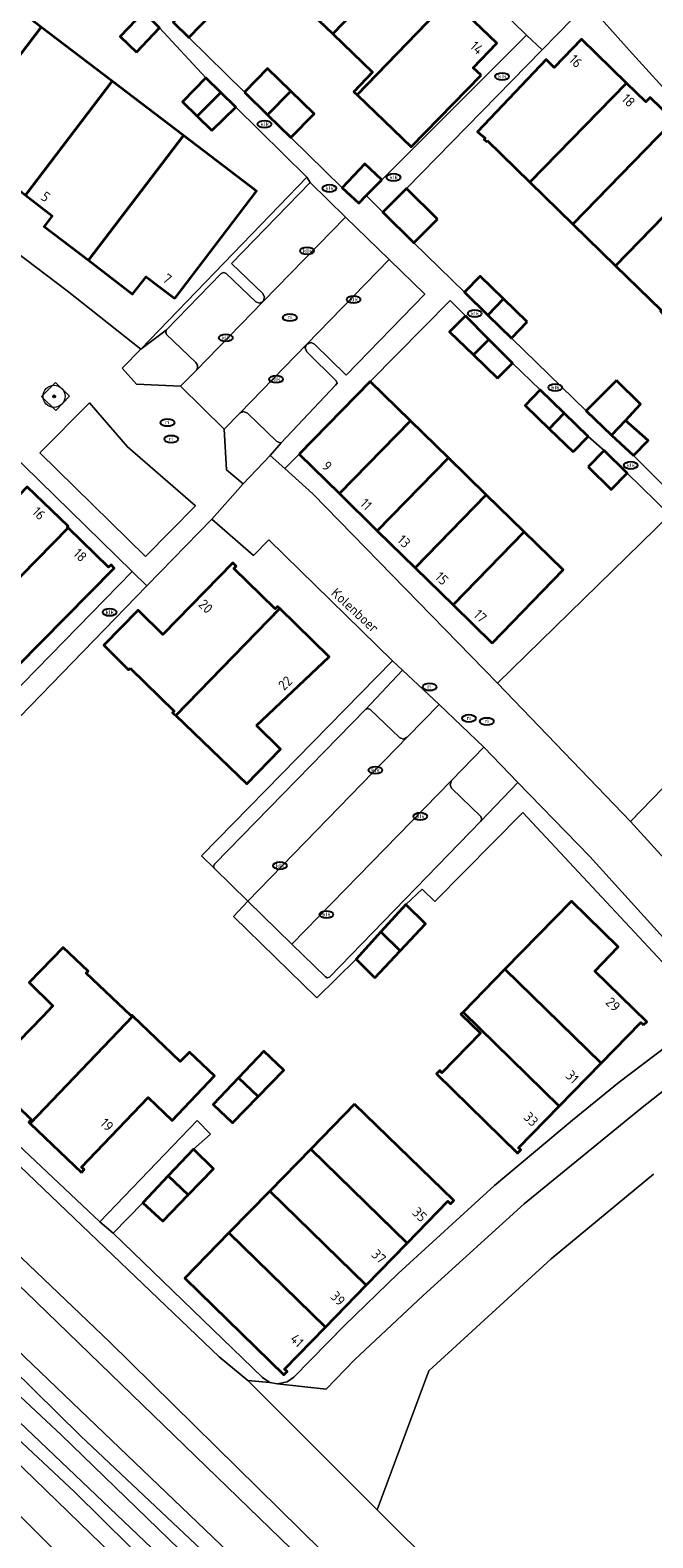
# Model space of a CAD drawing. Header units: metres. Extents: x 103671 to 105190, y 427150 to 429171.
# Tile 216 of 256: x 104291 to 104348, y 428306 to 428443. Entities that reach past the tile are written whole.
import ezdxf
from ezdxf.enums import TextEntityAlignment as Align

# ---------------------------------------------------------------- set-up
doc = ezdxf.new("R2010")
doc.units = ezdxf.units.M
for name, color, linetype, lineweight in [('B-WE-GR-BEPLANTING_CULTUUR_VASTE PLANTENVAK-GV', 253, 'Continuous', 18), ('B-WE-GR-BOOM-S', 253, 'Continuous', 25), ('B-WE-GR-BOOMTEELT-GV', 253, 'Continuous', 13), ('B-WE-IE-MEUBILAIR-S', 253, 'Continuous', 25), ('B-WE-OG-BEBOUWING-GV', 253, 'Continuous', 35), ('B-WE-OG-BEBOUWING-T18', 7, 'Continuous', 18), ('B-WE-OG-TERREIN_BEGROEID-GV', 253, 'Continuous', 18), ('B-WE-OG-TERREIN_ERF-GV', 253, 'Continuous', 18), ('B-WE-OG-TERREIN_OEVER-GV', 253, 'Continuous', 18), ('B-WE-OG-TERREIN_ONBEGROEID_ZAND-GV', 253, 'Continuous', 18), ('B-WE-OG-TOPOGRAFIE-T18', 7, 'Continuous', 18), ('B-WE-OG-WATER-GV', 253, 'Continuous', 18), ('B-WE-VH-HALFVERHARDING_GRASBETONSTEEN-GV', 253, 'Continuous', 18), ('B-WE-VH-ONVERHARD_ZAND-GV', 253, 'Continuous', 18), ('B-WE-VH-OPENVERHARDING_BETONSTRAATSTEEN-GV', 253, 'Continuous', 18), ('B-WE-VH-OPENVERHARDING_TEGEL-GV', 253, 'Continuous', 18)]:
    doc.layers.add(name, color=color, linetype=linetype, lineweight=lineweight)
doc.styles.add('NLCS-ISO', font='NLCS-ISO.ttf')
doc.styles.add('NLCS-ISO-M500-T18', font='NLCS-ISO.ttf', dxfattribs={"height": 0.9})

# ---------------------------------------------------------------- blocks, each defined once
blk = doc.blocks.new('SIE-MEUBILAIR_PUT_KOLK-SO')
blk.add_ellipse((0, 0), major_axis=(1.25, 0), ratio=0.54)
at = {"style": 'NLCS-ISO'}
blk.add_text('klk', height=0.75, dxfattribs=at).set_placement((0.03, 0), align=Align.MIDDLE_CENTER)
blk = doc.blocks.new('SIE-MEUBILAIR_PUT_RIOOLPUT-SO')
blk.add_ellipse((0, 0), major_axis=(1.25, 0), ratio=0.54)
at = {"style": 'NLCS-ISO'}
blk.add_text('ri', height=0.75, dxfattribs=at).set_placement((-0.04, 0.07), align=Align.MIDDLE_CENTER)
blk = doc.blocks.new('SGR-BOOM_GBKN-SO')
at = {"linetype": 'ByBlock', "lineweight": 18}
h = blk.add_hatch(color=0, dxfattribs=at)
h.dxf.hatch_style = 1
edge = h.paths.add_edge_path()
edge.add_arc((0, 0), 0.25, 0, 360)
at = {"color": 0, "linetype": 'ByBlock', "lineweight": 18}
for radius in [2, 0.25]:
    blk.add_circle((0, 0), radius, dxfattribs=at)
at = {"color": 0, "linetype": 'ByBlock', "lineweight": 18, "style": 'NLCS-ISO'}
blk.add_attdef('SOORT', (2.5, 0), '', height=1.5, dxfattribs=at)

msp = doc.modelspace()

# ---------------------------------------------------------------- linework, layer by layer
at = {"layer": 'B-WE-GR-BEPLANTING_CULTUUR_VASTE PLANTENVAK-GV', "flags": 128}
for points in [[(104304.84, 428410.72), (104306.235, 428412.146), (104306.353, 428412.367), (104306.376, 428412.618), (104306.217, 428412.858), (104303.559, 428415.416), (104303.485, 428415.588), (104303.536, 428415.797), (104301.219, 428414.061), (104299.546, 428412.364), (104300.854, 428410.897)], [(104300.019, 428405.243), (104296.566, 428409.222), (104292.068, 428404.671), (104301.655, 428395.298), (104306.176, 428399.897)], [(104308.992, 428403.145), (104310.506, 428401.877), (104312.939, 428404.434), (104313.939, 428405.594), (104313.799, 428405.615), (104313.551, 428405.705), (104310.894, 428408.29), (104310.522, 428408.429), (104310.193, 428408.274), (104308.793, 428406.832)], [(104324.67, 428378.904), (104324.995, 428378.761), (104325.401, 428378.951), (104328.275, 428381.888), (104324.943, 428385.017), (104321.594, 428381.45), (104321.796, 428381.536), (104322.025, 428381.451)], [(104329.247, 428374.62), (104329.389, 428374.323), (104332.044, 428371.736), (104332.13, 428371.494), (104332.052, 428371.313), (104335.399, 428374.836), (104332.302, 428378.023), (104329.386, 428375.012)]]:
    msp.add_lwpolyline(points, close=True, dxfattribs=at)
at = {"layer": 'B-WE-GR-BOOMTEELT-GV', "flags": 128}
msp.add_lwpolyline([(104326.94, 428281.64), (104323.156, 428285.289), (104307.87, 428300.12), (104264.38, 428341.48), (104234.007, 428368.971), (104188.486, 428408.109), (104185.535, 428405.088)], dxfattribs=at)
msp.add_lwpolyline([(104270.615, 428333.586), (104295.215, 428310.587), (104310.315, 428295.679), (104322.518, 428284.081), (104323.261, 428282.329), (104322.871, 428280.124), (104321.576, 428278.654), (104318.838, 428278.075), (104315.251, 428280.275), (104306.881, 428288.689), (104294.018, 428301.801), (104275.011, 428320.058), (104249.19, 428343.131), (104211.386, 428376.912), (104194.621, 428390.722), (104191.315, 428393.303), (104189.199, 428396.148), (104189.023, 428398.375), (104189.398, 428399.787), (104190.698, 428400.868), (104192.02, 428401.154), (104194.158, 428400.912), (104196.869, 428399.28), (104236.259, 428365.265)], close=True, dxfattribs=at)
at = {"layer": 'B-WE-OG-BEBOUWING-GV', "flags": 128}
for points in [[(104323.565, 428451.537), (104324.15, 428452.135), (104322.168, 428454.075), (104314.746, 428446.368), (104318.635, 428442.622), (104325.447, 428449.696)], [(104327.939, 428448.477), (104327.329, 428447.854), (104325.447, 428449.696), (104318.635, 428442.622), (104322.233, 428439.158), (104320.531, 428437.391), (104320.831, 428437.102), (104329.86, 428446.478)], [(104280.806, 428436.599), (104279.574, 428435.017), (104283.588, 428431.952), (104292.202, 428443.248), (104285.574, 428448.303), (104278.177, 428438.594)], [(104332.06, 428438.873), (104331.337, 428439.565), (104333.475, 428441.798), (104329.411, 428445.688), (104330.013, 428446.319), (104329.86, 428446.478), (104320.831, 428437.102), (104325.723, 428432.391)], [(104307.721, 428444.506), (104306.3, 428445.881), (104304.165, 428443.675), (104305.586, 428442.299)], [(104300.841, 428440.971), (104302.922, 428443.184), (104301.47, 428444.594), (104299.374, 428442.403)], [(104287.602, 428428.887), (104287.854, 428429.21), (104288.391, 428429.898), (104290.79, 428428.027), (104298.649, 428438.332), (104292.202, 428443.248), (104283.588, 428431.952)], [(104332.616, 428432.963), (104336.484, 428429.19), (104345.243, 428438.169), (104341.177, 428442.14), (104338.68, 428439.583), (104337.951, 428440.299), (104331.75, 428433.767), (104332.448, 428433.167), (104332.349, 428433.071), (104332.539, 428432.891)], [(104310.625, 428437.356), (104312.724, 428435.302), (104314.823, 428437.445), (104312.724, 428439.5)], [(104298.649, 428438.332), (104290.79, 428428.027), (104293.189, 428426.155), (104292.465, 428425.182), (104296.476, 428422.121), (104305.092, 428433.418)], [(104306.341, 428435.173), (104308.491, 428437.319), (104307.136, 428438.651), (104305.007, 428436.484)], [(104349.119, 428434.357), (104349.046, 428434.429), (104349.472, 428434.847), (104347.374, 428436.852), (104346.992, 428436.461), (104345.243, 428438.169), (104336.484, 428429.19), (104340.376, 428425.394)], [(104307.676, 428433.862), (104309.846, 428435.988), (104308.491, 428437.319), (104306.341, 428435.173)], [(104312.724, 428435.302), (104314.822, 428433.248), (104316.923, 428435.39), (104314.823, 428437.445)], [(104349.119, 428434.357), (104340.376, 428425.394), (104344.242, 428421.623), (104352.969, 428430.571)], [(104304.315, 428418.662), (104311.708, 428428.373), (104305.092, 428433.418), (104296.476, 428422.121), (104300.487, 428419.059), (104301.722, 428420.637)], [(104323.056, 428429.402), (104321.528, 428430.848), (104319.487, 428428.692), (104320.976, 428427.283), (104321.66, 428427.98)], [(104357.073, 428426.534), (104352.969, 428430.571), (104344.242, 428421.623), (104348.375, 428417.592), (104348.309, 428417.521), (104348.621, 428417.197), (104348.693, 428417.273), (104349.387, 428416.608), (104355.68, 428423.035), (104354.956, 428423.732), (104357.483, 428426.317), (104357.166, 428426.629)], [(104328.11, 428425.858), (104325.299, 428428.636), (104323.173, 428426.495), (104325.977, 428423.71)], [(104334.102, 428418.62), (104331.972, 428420.69), (104330.556, 428419.233), (104332.68, 428417.158)], [(104336.231, 428416.55), (104334.102, 428418.62), (104332.68, 428417.158), (104334.805, 428415.082)], [(104330.658, 428417.083), (104329.206, 428415.641), (104331.373, 428413.551), (104332.779, 428414.947)], [(104333.539, 428411.46), (104334.9, 428412.812), (104332.779, 428414.947), (104331.373, 428413.551)], [(104315.589, 428404.561), (104319.232, 428400.993), (104325.66, 428407.589), (104322.024, 428411.132)], [(104344.325, 428411.242), (104341.582, 428408.477), (104343.888, 428406.297), (104345.145, 428407.628), (104346.517, 428409.079)], [(104339.589, 428408.275), (104337.412, 428410.382), (104336.051, 428408.975), (104338.229, 428406.869)], [(104340.406, 428404.762), (104341.767, 428406.169), (104339.589, 428408.275), (104338.229, 428406.869)], [(104322.661, 428397.634), (104329.097, 428404.239), (104325.66, 428407.589), (104319.232, 428400.993)], [(104345.863, 428404.43), (104347.197, 428405.798), (104345.145, 428407.628), (104343.888, 428406.297)], [(104326.091, 428394.276), (104332.535, 428400.889), (104329.097, 428404.239), (104322.661, 428397.634)], [(104341.762, 428403.405), (104343.847, 428401.368), (104345.293, 428402.855), (104343.211, 428404.889)], [(104294.632, 428397.9), (104294.566, 428397.964), (104294.645, 428398.046), (104290.937, 428401.618), (104282.464, 428392.822), (104286.141, 428389.223)], [(104332.535, 428400.889), (104326.091, 428394.276), (104329.519, 428390.917), (104335.973, 428397.54)], [(104290.07, 428385.378), (104298.828, 428394.227), (104298.549, 428394.538), (104298.305, 428394.319), (104294.632, 428397.9), (104286.141, 428389.223)], [(104333.065, 428387.445), (104339.508, 428394.095), (104335.973, 428397.54), (104329.519, 428390.917)], [(104300.274, 428385.191), (104304.26, 428381.303), (104304.114, 428381.152), (104304.39, 428380.886), (104313.831, 428390.574), (104313.626, 428390.774), (104313.402, 428390.544), (104309.646, 428394.205), (104309.868, 428394.432), (104309.576, 428394.732), (104303.22, 428388.234), (104301.048, 428390.364), (104300.983, 428390.427), (104297.883, 428387.266), (104300.118, 428385.034)], [(104311.706, 428379.985), (104318.294, 428386.224), (104313.831, 428390.574), (104304.39, 428380.886), (104310.826, 428374.695), (104313.899, 428377.86)], [(104324.722, 428359.592), (104327.015, 428362.033), (104325.232, 428363.771), (104322.981, 428361.303)], [(104346.788, 428352.873), (104347.074, 428353.167), (104342.361, 428357.751), (104344.498, 428359.948), (104340.243, 428364.091), (104334.223, 428357.929), (104342.943, 428349.411), (104346.543, 428353.096)], [(104322.429, 428357.15), (104324.722, 428359.592), (104322.981, 428361.303), (104320.73, 428358.834)], [(104292.317, 428353.615), (104286.938, 428348.117), (104287.292, 428347.748), (104287.513, 428347.96), (104291.296, 428344.299), (104291.096, 428344.054), (104291.218, 428343.937), (104300.497, 428353.665), (104300.412, 428353.747), (104300.356, 428353.688), (104296.287, 428357.569), (104296.455, 428357.745), (104294.199, 428359.897), (104291.099, 428356.715), (104293.271, 428354.59)], [(104342.943, 428349.411), (104334.223, 428357.929), (104330.426, 428354.041), (104339.146, 428345.523)], [(104295.854, 428339.516), (104296.096, 428339.77), (104295.868, 428339.987), (104301.9, 428346.31), (104304.081, 428344.23), (104307.916, 428348.25), (104305.64, 428350.421), (104304.81, 428349.551), (104300.497, 428353.665), (104291.218, 428343.937)], [(104330.426, 428354.041), (104330.238, 428353.849), (104332.014, 428352.114), (104328.52, 428348.537), (104328.312, 428348.74), (104328.023, 428348.445), (104335.376, 428341.263), (104335.664, 428341.558), (104335.464, 428341.754), (104339.146, 428345.523)], [(104310.082, 428348.089), (104311.872, 428346.395), (104314.2, 428348.773), (104312.371, 428350.494)], [(104310.082, 428348.089), (104307.793, 428345.684), (104309.544, 428344.017), (104311.872, 428346.395)], [(104320.607, 428345.695), (104316.639, 428341.633), (104325.366, 428333.108), (104329.061, 428336.9), (104329.3, 428336.674), (104329.589, 428336.98)], [(104305.521, 428337.487), (104307.808, 428339.857), (104306.015, 428341.625), (104303.716, 428339.201)], [(104316.639, 428341.633), (104312.914, 428337.82), (104321.658, 428329.303), (104325.366, 428333.108)], [(104305.521, 428337.487), (104303.716, 428339.201), (104301.418, 428336.777), (104303.234, 428335.116)], [(104309.22, 428334.038), (104317.956, 428325.504), (104321.658, 428329.303), (104312.914, 428337.82)], [(104317.956, 428325.504), (104309.22, 428334.038), (104305.22, 428329.944), (104314.202, 428321.19), (104314.485, 428321.481), (104314.254, 428321.706)]]:
    msp.add_lwpolyline(points, close=True, dxfattribs=at)
at = {"layer": 'B-WE-OG-TERREIN_BEGROEID-GV', "flags": 128}
for points in [[(104189.598, 428409.247), (104229.106, 428375.324), (104261.707, 428345.942), (104294.033, 428315.724), (104325.082, 428285.666)], [(104309.316, 428302.889), (104295.753, 428315.651), (104285.284, 428325.951), (104243.648, 428364.013), (104219.349, 428385.198), (104199.563, 428401.679), (104197.017, 428403.609)]]:
    msp.add_lwpolyline(points, dxfattribs=at)
at = {"layer": 'B-WE-OG-TERREIN_ERF-GV', "flags": 128}
for points in [[(104307.721, 428444.506), (104305.586, 428442.299), (104310.625, 428437.356), (104312.724, 428439.5), (104314.823, 428437.445), (104316.923, 428435.39), (104314.822, 428433.248), (104319.487, 428428.692), (104321.528, 428430.848), (104323.056, 428429.402), (104336.192, 428442.51), (104327.584, 428450.933)], [(104282.347, 428446.684), (104271.953, 428435.846), (104277.371, 428431.885), (104283.529, 428427.566), (104288.023, 428424.29), (104294.549, 428419.363), (104301.219, 428414.061), (104316.288, 428429.656), (104309.846, 428435.988), (104307.676, 428433.862), (104306.341, 428435.173), (104305.007, 428436.484), (104307.136, 428438.651), (104302.922, 428443.184), (104300.841, 428440.971), (104299.374, 428442.403), (104301.47, 428444.594)], [(104329.411, 428445.688), (104333.475, 428441.798), (104331.337, 428439.565), (104332.06, 428438.873), (104325.723, 428432.391), (104320.831, 428437.102), (104320.531, 428437.391), (104322.233, 428439.158), (104318.635, 428442.622), (104314.746, 428446.368)], [(104350.041, 428436.145), (104345.496, 428441.144), (104341.704, 428445.379), (104337.585, 428441.169), (104325.299, 428428.636), (104328.11, 428425.858), (104325.977, 428423.71), (104330.556, 428419.233), (104331.972, 428420.69), (104334.102, 428418.62), (104336.231, 428416.55), (104334.805, 428415.082), (104341.582, 428408.477), (104344.325, 428411.242), (104346.517, 428409.079), (104345.145, 428407.628), (104347.197, 428405.798), (104345.863, 428404.43), (104353.415, 428396.914)], [(104348.375, 428417.592), (104344.242, 428421.623), (104340.376, 428425.394), (104336.484, 428429.19), (104332.616, 428432.963), (104332.539, 428432.891), (104332.349, 428433.071), (104332.448, 428433.167), (104331.75, 428433.767), (104337.951, 428440.299), (104338.68, 428439.583), (104341.177, 428442.14), (104345.243, 428438.169), (104346.992, 428436.461), (104347.374, 428436.852), (104349.472, 428434.847)], [(104285.576, 428378.747), (104300.447, 428393.934), (104275.169, 428418.62)], [(104290.937, 428401.618), (104294.645, 428398.046), (104294.566, 428397.964), (104294.632, 428397.9), (104298.305, 428394.319), (104298.549, 428394.538), (104298.828, 428394.227), (104290.07, 428385.378)], [(104350.572, 428356.316), (104335.831, 428372.102), (104327.868, 428364.047), (104326.736, 428365.171), (104325.232, 428363.771), (104327.015, 428362.033), (104324.722, 428359.592), (104322.429, 428357.15), (104320.73, 428358.834), (104317.191, 428355.321), (104309.619, 428362.704), (104310.915, 428364.081), (104307.903, 428367.036), (104306.718, 428368.199), (104324.045, 428385.86), (104312.824, 428396.792), (104311.437, 428395.378), (104307.671, 428398.663), (104301.784, 428392.649), (104287.325, 428377.773)], [(104282.1, 428349.528), (104297.531, 428335.05), (104306.328, 428344.216), (104307.556, 428342.985), (104306.015, 428341.625), (104307.808, 428339.857), (104305.521, 428337.487), (104303.234, 428335.116), (104301.418, 428336.777), (104298.725, 428334.029), (104312.248, 428320.935), (104312.932, 428320.498), (104313.603, 428320.371), (104314.506, 428320.566), (104315.1, 428320.983), (104319.673, 428325.667), (104324.56, 428330.361), (104333.271, 428338.34), (104340.349, 428344.263), (104344.565, 428347.689), (104351.167, 428352.663)]]:
    msp.add_lwpolyline(points, dxfattribs=at)
for points in [[(104279.574, 428435.017), (104280.806, 428436.599), (104278.177, 428438.594), (104285.574, 428448.303), (104292.202, 428443.248), (104298.649, 428438.332), (104305.092, 428433.418), (104311.708, 428428.373), (104304.315, 428418.662), (104301.722, 428420.637), (104300.487, 428419.059), (104296.476, 428422.121), (104292.465, 428425.182), (104293.189, 428426.155), (104290.79, 428428.027), (104288.391, 428429.898), (104287.854, 428429.21), (104287.602, 428428.887), (104283.588, 428431.952)], [(104343.847, 428401.368), (104341.762, 428403.405), (104343.211, 428404.889), (104341.767, 428406.169), (104340.406, 428404.762), (104338.229, 428406.869), (104336.051, 428408.975), (104337.412, 428410.382), (104334.9, 428412.812), (104333.539, 428411.46), (104331.373, 428413.551), (104329.206, 428415.641), (104330.658, 428417.083), (104329.252, 428418.481), (104322.024, 428411.132), (104325.66, 428407.589), (104329.097, 428404.239), (104332.535, 428400.889), (104335.973, 428397.54), (104339.508, 428394.095), (104333.065, 428387.445), (104329.519, 428390.917), (104326.091, 428394.276), (104322.661, 428397.634), (104319.232, 428400.993), (104315.589, 428404.561), (104314.266, 428403.256), (104316.815, 428400.959), (104333.552, 428383.817), (104349.18, 428399.075), (104345.293, 428402.855)], [(104361.183, 428387.354), (104345.588, 428371.308), (104356.021, 428359.852), (104364.364, 428358.029), (104376.234, 428365.263), (104382.304, 428369.124), (104388.621, 428372.54), (104398.177, 428377.357), (104400.122, 428386.838), (104379.797, 428406.422), (104378.957, 428405.65)], [(104345.588, 428371.308), (104361.183, 428387.354), (104354.315, 428393.978), (104349.18, 428399.075), (104333.552, 428383.817)], [(104304.26, 428381.303), (104300.274, 428385.191), (104300.118, 428385.034), (104297.883, 428387.266), (104300.983, 428390.427), (104301.048, 428390.364), (104303.22, 428388.234), (104309.576, 428394.732), (104309.868, 428394.432), (104309.646, 428394.205), (104313.402, 428390.544), (104313.626, 428390.774), (104313.831, 428390.574), (104318.294, 428386.224), (104311.706, 428379.985), (104313.899, 428377.86), (104310.826, 428374.695), (104304.39, 428380.886), (104304.114, 428381.152)], [(104347.074, 428353.167), (104346.788, 428352.873), (104346.543, 428353.096), (104342.943, 428349.411), (104339.146, 428345.523), (104335.464, 428341.754), (104335.664, 428341.558), (104335.376, 428341.263), (104328.023, 428348.445), (104328.312, 428348.74), (104328.52, 428348.537), (104332.014, 428352.114), (104330.238, 428353.849), (104330.426, 428354.041), (104334.223, 428357.929), (104340.243, 428364.091), (104344.498, 428359.948), (104342.361, 428357.751)], [(104286.938, 428348.117), (104292.317, 428353.615), (104293.271, 428354.59), (104291.099, 428356.715), (104294.199, 428359.897), (104296.455, 428357.745), (104296.287, 428357.569), (104300.356, 428353.688), (104300.412, 428353.747), (104300.497, 428353.665), (104304.81, 428349.551), (104305.64, 428350.421), (104307.916, 428348.25), (104304.081, 428344.23), (104301.9, 428346.31), (104295.868, 428339.987), (104296.096, 428339.77), (104295.854, 428339.516), (104291.218, 428343.937), (104291.096, 428344.054), (104291.296, 428344.299), (104287.513, 428347.96), (104287.292, 428347.748)], [(104307.793, 428345.684), (104310.082, 428348.089), (104312.371, 428350.494), (104314.2, 428348.773), (104311.872, 428346.395), (104309.544, 428344.017)], [(104316.639, 428341.633), (104320.607, 428345.695), (104329.589, 428336.98), (104329.3, 428336.674), (104329.061, 428336.9), (104325.366, 428333.108), (104321.658, 428329.303), (104317.956, 428325.504), (104314.254, 428321.706), (104314.485, 428321.481), (104314.202, 428321.19), (104305.22, 428329.944), (104309.22, 428334.038), (104312.914, 428337.82)]]:
    msp.add_lwpolyline(points, close=True, dxfattribs=at)
at = {"layer": 'B-WE-OG-TERREIN_OEVER-GV', "flags": 128}
for points in [[(104321.469, 428301.474), (104298.399, 428324.174), (104264.405, 428356.559), (104247.511, 428371.496), (104225.295, 428390.52), (104209.943, 428403.667), (104205.051, 428407.856), (104202.038, 428409.181), (104199.878, 428409.374), (104198.406, 428408.897), (104197.056, 428407.392)], [(104311.988, 428302.456), (104297.189, 428316.607), (104274.738, 428338.075), (104250.8, 428359.527), (104226.861, 428380.98), (104217.536, 428388.825), (104200.65, 428403.031), (104199.394, 428404.465), (104199.218, 428405.833), (104200.342, 428407.046), (104201.302, 428407.275), (104202.648, 428407.03), (104203.929, 428406.425), (104207.009, 428404.07), (104217.218, 428395.186), (104239.069, 428376.172), (104254.977, 428362.329), (104270.713, 428347.564), (104290.806, 428328.709), (104326.36, 428294.295)], [(104197.017, 428403.609), (104199.563, 428401.679), (104219.349, 428385.198), (104243.648, 428364.013), (104285.284, 428325.951), (104295.753, 428315.651), (104309.316, 428302.889)]]:
    msp.add_lwpolyline(points, dxfattribs=at)
for points in [[(104295.215, 428310.587), (104270.615, 428333.586), (104236.259, 428365.265), (104196.869, 428399.28), (104194.158, 428400.912), (104192.02, 428401.154), (104190.698, 428400.868), (104189.398, 428399.787), (104189.023, 428398.375), (104189.199, 428396.148), (104191.315, 428393.303), (104194.621, 428390.722), (104211.386, 428376.912), (104249.19, 428343.131), (104275.011, 428320.058), (104294.018, 428301.801), (104306.881, 428288.689), (104315.251, 428280.275), (104318.838, 428278.075), (104321.576, 428278.654), (104322.871, 428280.124), (104323.261, 428282.329), (104322.518, 428284.081), (104310.315, 428295.679)], [(104289.294, 428309.426), (104273.23, 428323.273), (104242.798, 428352.351), (104214.787, 428375.924), (104191.801, 428395.269), (104191.264, 428396.838), (104191.573, 428397.687), (104192.537, 428398.652), (104193.733, 428398.845), (104195.353, 428398.304), (104202.835, 428391.936), (104216.869, 428379.991), (104243.065, 428356.899), (104266.426, 428335.308), (104284.509, 428318.595), (104307.778, 428296.037), (104319.643, 428283.701), (104320.26, 428282.265), (104320.297, 428281.193), (104319.605, 428280.21), (104318.824, 428280.135), (104318.385, 428280.246)]]:
    msp.add_lwpolyline(points, close=True, dxfattribs=at)
at = {"layer": 'B-WE-OG-TERREIN_ONBEGROEID_ZAND-GV', "flags": 128}
msp.add_lwpolyline([(104347.685, 428339.358), (104338.405, 428331.702), (104327.343, 428321.537), (104322.641, 428308.953), (104334.146, 428297.522), (104335.287, 428294.904), (104335.736, 428294.613), (104337.719, 428296.301), (104342.554, 428290.668), (104343.116, 428290.143), (104343.852, 428289.742), (104344.5, 428289.559), (104345.503, 428289.523), (104347.509, 428289.596), (104349.478, 428289.958)], dxfattribs=at)
at = {"layer": 'B-WE-OG-WATER-GV', "flags": 128}
msp.add_lwpolyline([(104326.36, 428294.295), (104290.806, 428328.709), (104270.713, 428347.564), (104254.977, 428362.329), (104239.069, 428376.172), (104217.218, 428395.186), (104207.009, 428404.07), (104203.929, 428406.425), (104202.648, 428407.03), (104201.302, 428407.275), (104200.342, 428407.046), (104199.218, 428405.833), (104199.394, 428404.465), (104200.65, 428403.031), (104217.536, 428388.825), (104226.861, 428380.98), (104250.8, 428359.527), (104274.738, 428338.075), (104297.189, 428316.607), (104311.988, 428302.456)], dxfattribs=at)
msp.add_lwpolyline([(104273.23, 428323.273), (104289.294, 428309.426), (104318.385, 428280.246), (104318.824, 428280.135), (104319.605, 428280.21), (104320.297, 428281.193), (104320.26, 428282.265), (104319.643, 428283.701), (104307.778, 428296.037), (104284.509, 428318.595), (104266.426, 428335.308), (104243.065, 428356.899), (104216.869, 428379.991), (104202.835, 428391.936), (104195.353, 428398.304), (104193.733, 428398.845), (104192.537, 428398.652), (104191.573, 428397.687), (104191.264, 428396.838), (104191.801, 428395.269), (104214.787, 428375.924), (104242.798, 428352.351)], close=True, dxfattribs=at)
at = {"layer": 'B-WE-VH-HALFVERHARDING_GRASBETONSTEEN-GV', "flags": 128}
for points in [[(104312.327, 428418.377), (104319.786, 428426.015), (104316.561, 428429.152), (104309.445, 428421.843), (104312.278, 428419.123), (104312.446, 428418.772)], [(104316.981, 428414.53), (104319.85, 428411.728), (104326.954, 428419.04), (104323.73, 428422.186), (104316.252, 428414.508), (104316.653, 428414.679)]]:
    msp.add_lwpolyline(points, close=True, dxfattribs=at)
at = {"layer": 'B-WE-VH-ONVERHARD_ZAND-GV', "flags": 128}
for points in [[(104292.225, 428409.78), (104293.518, 428408.518), (104294.77, 428409.811), (104293.487, 428411.056)], [(104325.082, 428285.666), (104294.033, 428315.724), (104261.707, 428345.942), (104229.106, 428375.324), (104189.598, 428409.247), (104188.486, 428408.109), (104234.007, 428368.971), (104264.38, 428341.48), (104307.87, 428300.12), (104323.156, 428285.289), (104326.94, 428281.64), (104327.221, 428281.937), (104328.14, 428282.773)]]:
    msp.add_lwpolyline(points, close=True, dxfattribs=at)
at = {"layer": 'B-WE-VH-OPENVERHARDING_BETONSTRAATSTEEN-GV', "flags": 128}
for points in [[(104308.514, 428420.914), (104308.741, 428421.012), (104308.953, 428420.919), (104311.646, 428418.363), (104311.984, 428418.225), (104312.327, 428418.377), (104312.446, 428418.772), (104312.278, 428419.123), (104309.445, 428421.843), (104316.561, 428429.152), (104316.288, 428429.656), (104301.219, 428414.061), (104303.536, 428415.797)], [(104323.73, 428422.186), (104319.786, 428426.015), (104312.327, 428418.377), (104306.235, 428412.146), (104304.84, 428410.72), (104308.793, 428406.832), (104310.193, 428408.274), (104316.252, 428414.508)], [(104308.741, 428421.012), (104308.514, 428420.914), (104303.536, 428415.797), (104303.485, 428415.588), (104303.559, 428415.416), (104306.217, 428412.858), (104306.376, 428412.618), (104306.353, 428412.367), (104306.235, 428412.146), (104312.327, 428418.377), (104311.984, 428418.225), (104311.646, 428418.363), (104308.953, 428420.919)], [(104316.271, 428413.828), (104316.12, 428414.2), (104316.252, 428414.508), (104310.193, 428408.274), (104310.522, 428408.429), (104310.894, 428408.29), (104313.551, 428405.705), (104313.799, 428405.615), (104313.939, 428405.594), (104318.87, 428410.805), (104319.008, 428411.001), (104318.927, 428411.196)], [(104364.364, 428358.029), (104356.021, 428359.852), (104345.588, 428371.308), (104333.552, 428383.817), (104316.815, 428400.959), (104314.266, 428403.256), (104312.939, 428404.434), (104310.506, 428401.877), (104307.671, 428398.663), (104311.437, 428395.378), (104312.824, 428396.792), (104324.045, 428385.86), (104324.943, 428385.017), (104328.275, 428381.888), (104332.302, 428378.023), (104335.399, 428374.836), (104341.927, 428368.12), (104352.907, 428356.001), (104350.951, 428348.785)], [(104324.995, 428378.761), (104324.67, 428378.904), (104322.025, 428381.451), (104321.796, 428381.536), (104321.594, 428381.45), (104307.892, 428367.43), (104307.806, 428367.223), (104307.903, 428367.036), (104310.915, 428364.081), (104325.401, 428378.951)], [(104332.302, 428378.023), (104328.275, 428381.888), (104325.401, 428378.951), (104310.915, 428364.081), (104314.925, 428360.184), (104329.386, 428375.012)], [(104317.962, 428357.238), (104318.114, 428357.139), (104318.342, 428357.197), (104332.052, 428371.313), (104332.13, 428371.494), (104332.044, 428371.736), (104329.389, 428374.323), (104329.247, 428374.62), (104329.386, 428375.012), (104314.925, 428360.184)]]:
    msp.add_lwpolyline(points, close=True, dxfattribs=at)
for points in [[(104334.146, 428297.522), (104322.641, 428308.953), (104310.937, 428320.678), (104308.344, 428322.804), (104296.625, 428334.017), (104281.124, 428348.805), (104269.963, 428359.129), (104268.204, 428360.72), (104264.836, 428363.767), (104260.625, 428367.617), (104257.417, 428370.497), (104257.096, 428370.785), (104253.265, 428374.225), (104248.078, 428378.843), (104234.166, 428390.919), (104215.076, 428407.485), (104211.467, 428403.707), (104209.943, 428403.667), (104225.295, 428390.52), (104247.511, 428371.496), (104264.405, 428356.559), (104298.399, 428324.174), (104321.469, 428301.474)], [(104350.951, 428348.785), (104346.505, 428345.289), (104335.969, 428336.667), (104326.808, 428328.371), (104320.598, 428322.55), (104318.02, 428319.903), (104313.603, 428320.371), (104312.932, 428320.498), (104310.937, 428320.678), (104322.641, 428308.953), (104327.343, 428321.537), (104338.405, 428331.702), (104347.685, 428339.358)]]:
    msp.add_lwpolyline(points, dxfattribs=at)
at = {"layer": 'B-WE-VH-OPENVERHARDING_TEGEL-GV', "flags": 128}
for points in [[(104327.584, 428450.933), (104336.192, 428442.51), (104337.585, 428441.169), (104341.704, 428445.379), (104345.496, 428441.144), (104350.041, 428436.145), (104350.846, 428437.177), (104353.902, 428440.991), (104365.536, 428428.282), (104366.804, 428429.535), (104351.407, 428446.077)], [(104353.415, 428396.914), (104345.863, 428404.43), (104343.888, 428406.297), (104341.582, 428408.477), (104334.805, 428415.082), (104332.68, 428417.158), (104330.556, 428419.233), (104325.977, 428423.71), (104323.173, 428426.495), (104321.66, 428427.98), (104320.976, 428427.283), (104319.487, 428428.692), (104314.822, 428433.248), (104312.724, 428435.302), (104310.625, 428437.356), (104305.586, 428442.299), (104304.165, 428443.675)], [(104302.922, 428443.184), (104307.136, 428438.651), (104308.491, 428437.319), (104309.846, 428435.988), (104316.288, 428429.656), (104316.561, 428429.152), (104319.786, 428426.015), (104323.73, 428422.186), (104326.954, 428419.04), (104319.85, 428411.728), (104316.981, 428414.53), (104316.653, 428414.679), (104316.252, 428414.508), (104316.12, 428414.2), (104316.271, 428413.828), (104318.927, 428411.196), (104319.008, 428411.001), (104318.87, 428410.805), (104313.939, 428405.594), (104312.939, 428404.434), (104314.266, 428403.256), (104315.589, 428404.561), (104322.024, 428411.132), (104329.252, 428418.481), (104330.658, 428417.083), (104332.779, 428414.947), (104334.9, 428412.812), (104337.412, 428410.382), (104339.589, 428408.275), (104341.767, 428406.169), (104343.211, 428404.889), (104345.293, 428402.855), (104349.18, 428399.075)], [(104352.907, 428356.001), (104341.927, 428368.12), (104335.399, 428374.836), (104332.052, 428371.313), (104318.342, 428357.197), (104318.114, 428357.139), (104317.962, 428357.238), (104314.925, 428360.184), (104310.915, 428364.081), (104309.619, 428362.704), (104317.191, 428355.321), (104320.73, 428358.834), (104322.981, 428361.303), (104325.232, 428363.771), (104326.736, 428365.171), (104327.868, 428364.047), (104335.831, 428372.102), (104350.572, 428356.316)], [(104351.167, 428352.663), (104344.565, 428347.689), (104340.349, 428344.263), (104333.271, 428338.34), (104324.56, 428330.361), (104319.673, 428325.667), (104315.1, 428320.983), (104314.506, 428320.566), (104313.603, 428320.371), (104318.02, 428319.903), (104320.598, 428322.55), (104326.808, 428328.371), (104335.969, 428336.667), (104346.505, 428345.289), (104350.951, 428348.785)]]:
    msp.add_lwpolyline(points, dxfattribs=at)
for points in [[(104323.173, 428426.495), (104325.299, 428428.636), (104337.585, 428441.169), (104336.192, 428442.51), (104323.056, 428429.402), (104321.66, 428427.98)], [(104275.169, 428418.62), (104300.447, 428393.934), (104301.784, 428392.649), (104307.671, 428398.663), (104310.506, 428401.877), (104308.992, 428403.145), (104308.793, 428406.832), (104304.84, 428410.72), (104300.854, 428410.897), (104299.546, 428412.364), (104301.219, 428414.061), (104294.549, 428419.363), (104288.023, 428424.29), (104283.529, 428427.566), (104279.184, 428422.785), (104278.283, 428421.794)], [(104293.518, 428408.518), (104292.225, 428409.78), (104293.487, 428411.056), (104294.77, 428409.811)], [(104296.566, 428409.222), (104300.019, 428405.243), (104306.176, 428399.897), (104301.655, 428395.298), (104292.068, 428404.671)], [(104270.153, 428362.875), (104269.129, 428361.743), (104270.639, 428360.377), (104287.325, 428377.773), (104301.784, 428392.649), (104300.447, 428393.934), (104285.576, 428378.747), (104284.18, 428377.181)], [(104307.903, 428367.036), (104307.806, 428367.223), (104307.892, 428367.43), (104321.594, 428381.45), (104324.943, 428385.017), (104324.045, 428385.86), (104306.718, 428368.199)], [(104308.344, 428322.804), (104310.937, 428320.678), (104312.932, 428320.498), (104312.248, 428320.935), (104298.725, 428334.029), (104297.531, 428335.05), (104282.1, 428349.528), (104270.639, 428360.377), (104269.129, 428361.743), (104268.204, 428360.72), (104269.963, 428359.129), (104281.124, 428348.805), (104296.625, 428334.017)], [(104303.716, 428339.201), (104306.015, 428341.625), (104307.556, 428342.985), (104306.328, 428344.216), (104297.531, 428335.05), (104298.725, 428334.029), (104301.418, 428336.777)]]:
    msp.add_lwpolyline(points, close=True, dxfattribs=at)

# ---------------------------------------------------------------- block references
at = {"layer": 'B-WE-GR-BOOM-S', "xscale": 0.5, "yscale": 0.5, "zscale": 0.5}
msp.add_blockref('SGR-BOOM_GBKN-SO', (104293.371, 428409.799), dxfattribs=at)
at = {"layer": 'B-WE-IE-MEUBILAIR-S', "xscale": 0.5, "yscale": 0.5, "zscale": 0.5}
for name, p in [('SIE-MEUBILAIR_PUT_KOLK-SO', (104333.967, 428438.772)), ('SIE-MEUBILAIR_PUT_KOLK-SO', (104312.44, 428434.449)), ('SIE-MEUBILAIR_PUT_KOLK-SO', (104324.124, 428429.631)), ('SIE-MEUBILAIR_PUT_KOLK-SO', (104318.318, 428428.639)), ('SIE-MEUBILAIR_PUT_KOLK-SO', (104316.289, 428422.978)), ('SIE-MEUBILAIR_PUT_KOLK-SO', (104320.514, 428418.57)), ('SIE-MEUBILAIR_PUT_KOLK-SO', (104331.489, 428417.302)), ('SIE-MEUBILAIR_PUT_RIOOLPUT-SO', (104314.733, 428416.935)), ('SIE-MEUBILAIR_PUT_KOLK-SO', (104308.93, 428415.099)), ('SIE-MEUBILAIR_PUT_KOLK-SO', (104313.485, 428411.351)), ('SIE-MEUBILAIR_PUT_KOLK-SO', (104338.785, 428410.598)), ('SIE-MEUBILAIR_PUT_RIOOLPUT-SO', (104303.647, 428407.425)), ('SIE-MEUBILAIR_PUT_RIOOLPUT-SO', (104303.991, 428405.931)), ('SIE-MEUBILAIR_PUT_KOLK-SO', (104345.623, 428403.553)), ('SIE-MEUBILAIR_PUT_KOLK-SO', (104298.401, 428390.246)), ('SIE-MEUBILAIR_PUT_RIOOLPUT-SO', (104327.401, 428383.484)), ('SIE-MEUBILAIR_PUT_RIOOLPUT-SO', (104330.961, 428380.638)), ('SIE-MEUBILAIR_PUT_RIOOLPUT-SO', (104332.58, 428380.36)), ('SIE-MEUBILAIR_PUT_KOLK-SO', (104322.485, 428375.95)), ('SIE-MEUBILAIR_PUT_KOLK-SO', (104326.554, 428371.762)), ('SIE-MEUBILAIR_PUT_KOLK-SO', (104313.837, 428367.297)), ('SIE-MEUBILAIR_PUT_KOLK-SO', (104318.045, 428362.878))]:
    msp.add_blockref(name, p, dxfattribs=at)

# ---------------------------------------------------------------- texts
at = {"layer": 'B-WE-OG-BEBOUWING-T18', "style": 'NLCS-ISO-M500-T18'}
for s, rotation, p in [('14', 316.2, (104331.684, 428441.373)), ('16', 315.7, (104340.644, 428440.163)), ('18', 315.7, (104345.419, 428436.6)), ('5', 322, (104292.605, 428427.879)), ('7', 322.7, (104303.624, 428420.445)), ('9', 315.6, (104318.11, 428403.491)), ('16', 316.1, (104291.996, 428399.209)), ('11', 315.6, (104321.646, 428400.028)), ('13', 315.6, (104325.076, 428396.669)), ('18', 315.7, (104295.738, 428395.426)), ('15', 315.6, (104328.505, 428393.311)), ('20', 315.6, (104307.113, 428390.784)), ('17', 315.6, (104331.992, 428389.896)), ('22', 43.4, (104314.312, 428383.831)), ('29', 315.8, (104344.02, 428354.742)), ('31', 315.7, (104340.329, 428348.166)), ('19', 316.4, (104298.16, 428343.839)), ('33', 315.7, (104336.589, 428344.338)), ('35', 315.7, (104326.497, 428335.702)), ('37', 315.7, (104322.795, 428331.903)), ('39', 315.7, (104319.09, 428328.102)), ('41', 315.7, (104315.389, 428324.303))]:
    msp.add_text(s, height=0.9, rotation=rotation, dxfattribs=at).set_placement(p, align=Align.MIDDLE)
at = {"layer": 'B-WE-OG-TOPOGRAFIE-T18', "style": 'NLCS-ISO-M500-T18'}
msp.add_text('Kolenboer', height=0.9, rotation=317.4, dxfattribs=at).set_placement((104320.649, 428390.42), align=Align.MIDDLE)

doc.saveas('drawing.dxf')
